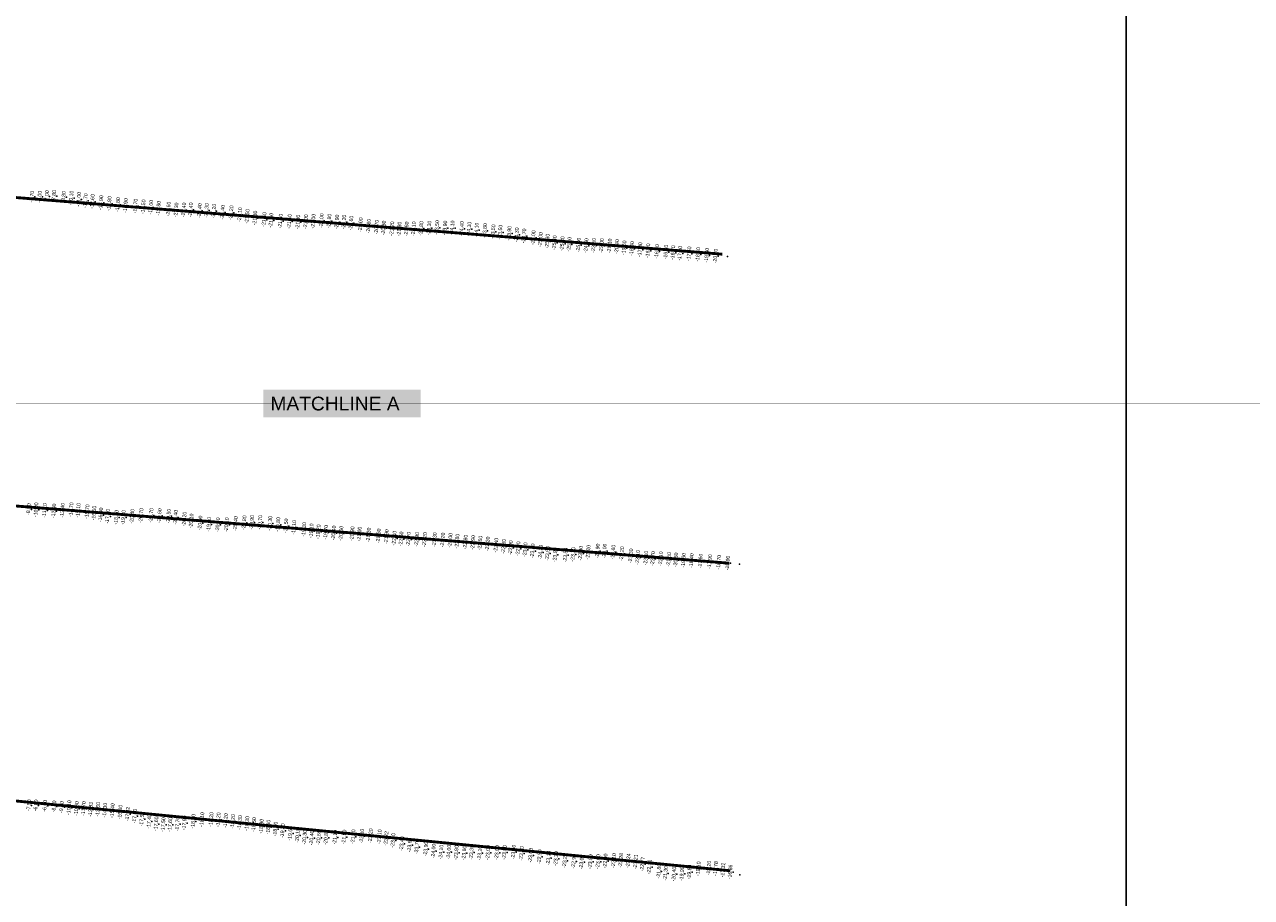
# Model space of a CAD drawing. Header units: feet. Extents: x 850675 to 1077306, y 463961 to 606658.
# Tile 76 of 77: x 946158 to 950437, y 591950 to 594996. Entities that reach past the tile are written whole.
import ezdxf
from ezdxf.enums import TextEntityAlignment as Align

# ---------------------------------------------------------------- set-up
doc = ezdxf.new("R2010")
doc.units = ezdxf.units.FT
doc.header["$MEASUREMENT"] = 0
doc.header["$XCLIPFRAME"] = 0
doc.header["$PDSIZE"] = 100
doc.linetypes.add('DASHED', pattern=[0.75, 0.5, -0.25])
for name, color, linetype in [('ELEV8', 7, 'Continuous'), ('MATCHLINE', 7, 'DASHED'), ('Plan', 150, 'Continuous'), ('POINTS8', 7, 'Continuous')]:
    doc.layers.add(name, color=color, linetype=linetype)
doc.layers.add('MrSID', color=251, linetype='Continuous', transparency=0.2)
doc.styles.add('MM-STANDARD', font='txt', dxfattribs={"height": 1})
doc.styles.get("Standard").update_dxf_attribs({"font": 'simplex.shx'})
picture_1 = doc.add_image_def('image7.sid', size_in_pixel=(6310, 6971))
picture_2 = doc.add_image_def('image11.jpg', size_in_pixel=(1570, 944))

msp = doc.modelspace()

# ---------------------------------------------------------------- linework, layer by layer
at = {"layer": 'MATCHLINE', "color": 1, "const_width": 1, "flags": 128}
msp.add_lwpolyline([(963828.314, 593674.117), (899094.3378, 593674.117)], dxfattribs=at)
at = {"layer": 'Plan', "const_width": 10}
for points in [[(945582.99, 594436.43), (948591.7364, 594195.0174)], [(945615.86, 593357.48), (948616.1979, 593116.7421)], [(945617.28, 592336.99), (948619.3663, 592043.5849)]]:
    msp.add_lwpolyline(points, dxfattribs=at)
at = {"layer": 'POINTS8', "color": 250, "linetype": 'Continuous', "lineweight": 0, "transparency": 33554687}
for p in [(946158.59, 594392.77, -8.7), (946193.37, 594394.94, -7.7), (946220, 594394.76, -7), (946245.18, 594396.77, -7), (946270.34, 594397.68, -7.8), (946303.75, 594394.16, -8.8), (946330.42, 594390.45, -10.1), (946356.23, 594386.06, -11), (946379.76, 594381.22, -11.7), (946403.89, 594378.21, -12.6), (946434.19, 594374.34, -13.9), (946463.1, 594371.23, -14.9), (946492.98, 594367.38, -15.8), (946519.87, 594364.15, -16.9), (946554.01, 594362.26, -17.7), (946581.69, 594359.67, -18.5), (946608.1, 594358.29, -19), (946634.44, 594354.72, -19.8), (946669.11, 594351.92, -20.6), (946696.4, 594348.94, -21.3), (946722.78, 594349.07, -21.4), (946746.86, 594349.25, -21.4), (946777.81, 594346.43, -21.4), (946802.17, 594346.97, -21.3), (946827.78, 594344.66, -21.2), (946857.98, 594340.7, -21.4), (946888.28, 594338.97, -21.2), (946918.4, 594332.38, -21.1), (946944.22, 594326.33, -21.5), (946971.21, 594320.76, -21.8), (947003.23, 594315.44, -21.6), (947027.2, 594312.95, -21.4), (947059.81, 594309.72, -21.6), (947091.13, 594308.83, -21.6), (947121.15, 594306.71, -21.3), (947148.24, 594307.77, -21), (947174.7, 594309.51, -21), (947203.13, 594311.43, -21), (947230.01, 594310.07, -20.8), (947257.08, 594306.82, -20.9), (947281.6, 594306.72, -21.2), (947306.33, 594302.84, -21.6), (947339.47, 594297, -21), (947367.57, 594292.36, -20.8), (947395.49, 594288.85, -20.7), (947419.98, 594285.89, -20.8), (947449.15, 594283.32, -21.2), (947474.59, 594282.29, -21.8), (947499.58, 594282.58, -21.8), (947524.41, 594283.02, -22.1), (947550.92, 594284.14, -22.8), (947578.7, 594285.76, -23.3), (947606.01, 594287.42, -23.5), (947634, 594285.92, -23.9), (947659.38, 594286.18, -24.1), (947692.11, 594283.94, -24.4), (947718.06, 594281.79, -24.3), (947743.94, 594278.86, -24.1), (947773.13, 594276.79, -23.8), (947801.95, 594272.82, -23.5), (947826.7, 594271.16, -23.5), (947858.19, 594267.16, -23.9), (947884.05, 594262.02, -24.3), (947909.64, 594258.34, -24.7), (947942.07, 594252.02, -25), (947966.91, 594245.5, -25), (947991.07, 594239.89, -25.3), (948015.66, 594234.59, -25.4), (948043.15, 594231.13, -25.3), (948067.18, 594229.12, -25.1), (948099.8, 594226.45, -25), (948126.48, 594224.42, -24.5), (948152.86, 594224.94, -23.5), (948180.25, 594224.18, -22), (948208.14, 594223.24, -21.1), (948233.66, 594221.02, -20.4), (948258.97, 594216.58, -19.6), (948285.92, 594214.02, -18.4), (948314.25, 594210.3, -17.8), (948342.09, 594206.39, -16.9), (948373.02, 594203.84, -16.5), (948404.59, 594201.91, -16.3), (948429.29, 594199.69, -16.7), (948453.61, 594197.54, -17.2), (948485.4, 594195.74, -17.6), (948516.42, 594193.39, -18.5), (948547.17, 594190.69, -19.3), (948577.35, 594187.98, -20.2), (948609.31, 594187.16, -20.6), (946181.69, 593304.63, -8.9), (946207.5, 593302.56, -10), (946237.31, 593300.12, -11.1), (946269.63, 593298.59, -12.3), (946299.74, 593300.61, -13.4), (946330.28, 593302.73, -14.7), (946354.71, 593300.53, -15.1), (946385.9, 593295.77, -15.7), (946409.8, 593291.08, -16.5), (946433.35, 593284.69, -16.9), (946457.23, 593279.73, -17.6), (946487.52, 593276.58, -18.6), (946511.98, 593276.08, -19.4), (946542.82, 593279.65, -20.4), (946573.95, 593282.6, -20.7), (946609.22, 593282.93, -20.7), (946637.89, 593282.11, -20.6), (946669.92, 593280.44, -20.5), (946693.87, 593276.56, -20.4), (946724.64, 593270.08, -20.2), (946749, 593263.69, -20.1), (946780, 593256.5, -20), (946903.2, 593254.49, -20.4), (946933.47, 593257.37, -20.8), (946960.41, 593258.5, -20.9), (946988.63, 593258.44, -20.7), (947023.76, 593255.34, -20.3), (946810.45, 593251.39, -19.9), (946841.53, 593250.11, -20), (946872.3, 593250.49, -20.1), (947051.53, 593251.14, -19.8), (947079.14, 593246.37, -19.5), (947106.96, 593240.86, -19.1), (947141.97, 593233.89, -19.3), (947167.66, 593229, -19.1), (947192.24, 593225.64, -19.2), (947218.45, 593224.28, -19.7), (947245.66, 593221.94, -20.4), (947271.55, 593220.6, -20.6), (947310.43, 593219.06, -20.9), (947335.28, 593217.91, -21), (947367.52, 593214.64, -21.2), (947402.04, 593211.38, -21.6), (947429.79, 593208.84, -21.9), (947457.11, 593203.41, -22.4), (947480.99, 593201, -22.6), (947507.14, 593199.99, -22.7), (947535.7, 593199.27, -22.9), (947563.26, 593198.74, -23.2), (947597.58, 593198.22, -23.3), (947626.08, 593197.24, -23.2), (947652.27, 593196.04, -23), (947676.61, 593192.95, -22.8), (947705.14, 593189.81, -22.8), (947731.59, 593188.15, -22.9), (947756.68, 593186.3, -22.5), (947782.64, 593183.36, -22.2), (947812.1, 593179.03, -22.4), (947838.73, 593174.58, -22.8), (947862.96, 593170.16, -22.9), (947889.03, 593166.57, -22.9), (947913.65, 593163.16, -23.2), (947939.63, 593159.23, -23.8), (947967.25, 593154.67, -24.2), (947991.58, 593150.1, -23.9), (948018.51, 593145.38, -23.8), (948054.06, 593144.28, -23.5), (948080.71, 593146.9, -23.3), (948107.05, 593150.94, -23.3), (948133.65, 593154.42, -23.2), (948166.15, 593158.79, -23.9), (948190.41, 593158.78, -24), (948220.59, 593154.77, -23.6), (948250.9, 593149.3, -23.2), (948282.02, 593141.81, -23.3), (948306.33, 593136.3, -23.1), (948334.93, 593133.92, -23.1), (948359.15, 593132.19, -22.7), (948386.64, 593131.56, -22.1), (948414.76, 593129.32, -21.5), (948439.39, 593127.71, -20.8), (948466.1, 593126.24, -19.5), (948493.89, 593125.14, -18.4), (948525.16, 593123.78, -17.6), (948557.7, 593121.5, -17.9), (948589.3, 593119.63, -18.7), (948620, 593116.82, -18.9), (948651.48, 593113.22, -18.6), (946182.47, 592271.57, -7.5), (946206.84, 592270.92, -6.8), (946238.5, 592269.64, -6.9), (946270.63, 592267.41, -8.2), (946296.62, 592264.99, -9.2), (946322.67, 592263.25, -10.1), (946348.71, 592260.02, -10.9), (946373.28, 592259.83, -11.7), (946398.0983, 592257.3972, -12.8334), (946423.34, 592257.07, -13.6), (946447.63, 592254.35, -14.3), (946473.66, 592252.88, -15.4), (946500.99, 592247.74, -16.6), (946526.6024, 592241.0316, -17.3152), (946551.76, 592233.65, -17.6), (946576.76, 592223.04, -17.5), (946601.88, 592214.88, -17.4), (946626.55, 592206.66, -17.6), (946651.21, 592204, -17.5), (946675.33, 592204.32, -17.6), (946700.79, 592205.96, -17.7), (946724.77, 592209.99, -17.9), (946755.75, 592215.6, -18), (946786.48, 592221.6, -18.1), (946818.54, 592221.78, -18.2), (946843.3802, 592220.9511, -18.2001), (946868.85, 592218.06, -18.2), (946893.81, 592215.03, -18.2), (946918.24, 592211.26, -18.3), (946943.53, 592207.8, -18.3), (946967.43, 592203.98, -18.5), (946993.38, 592198.29, -18.8), (947017.51, 592195.25, -18.9), (947042.35, 592188.61, -18.9), (947067.65, 592182.77, -19.3), (947094.22, 592173.53, -19.6), (947119.62, 592166.04, -20.1), (947144.37, 592159.74, -20.3), (947168.99, 592157.38, -20.4), (947193.77, 592158.36, -20.6), (947218.95, 592158.94, -20.8), (947250.25, 592160.14, -21.1), (947282.09, 592160.89, -21.5), (947313.45, 592161.68, -21.8), (947343.79, 592163.73, -22.5), (947374.37, 592165, -23.2), (947405.2, 592161.8, -23.1), (947428.7725, 592155.5901, -23.2202), (947452.76, 592148.84, -23.4), (947483.5, 592137.52, -23.4), (947510.7044, 592132.9122, -23.6297), (947535.8863, 592126.4149, -23.7551), (947567.23, 592118.69, -23.9), (947593.85, 592111.72, -24), (947620.34, 592108.01, -24.1), (947647.32, 592107.87, -24), (947673.51, 592106.6, -23.9), (947701.02, 592104.91, -23.6), (947726.54, 592106.74, -23.3), (947755.17, 592104.59, -23.1), (947784.09, 592106.57, -23), (947815.09, 592106.35, -23), (947841.15, 592107.3, -23.5), (947872.98, 592108.34, -23.5), (947900.69, 592103.32, -23.3), (947932.81, 592097.02, -23), (947963.75, 592091.98, -22.9), (947995.09, 592087.27, -23.1), (948021.16, 592085.33, -23.3), (948051.91, 592078.4, -23.2), (948083.18, 592075.87, -22.9), (948110.54, 592073.4, -23), (948141.07, 592074.83, -23), (948167.91, 592075, -23), (948193.24, 592077.41, -22.9), (948222.71, 592078.53, -23.1), (948247.2958, 592079.5115, -23.2783), (948273.277, 592078.0313, -23.2436), (948299.0286, 592074.0997, -23.2102), (948322.5807, 592066.183, -22.7726), (948346.7432, 592056.4554, -22.1058), (948379.98, 592041.49, -21.8), (948403.35, 592034.01, -21.3), (948432.81, 592031.33, -20.4), (948460.54, 592032.52, -19.9), (948486.3, 592038.68, -19.8), (948517.76, 592049.73, -19.1), (948554.2, 592052.44, -18.2), (948578.356, 592050.669, -17.7776), (948603.8034, 592045.4984, -17.3206), (948628.9895, 592038.8455, -16.8627), (948652.71, 592029.79, -16.6)]:
    msp.add_point(p, dxfattribs=at)

# ---------------------------------------------------------------- texts
at = {"layer": 'ELEV8', "color": 18, "true_color": 0x000000, "transparency": 33554687, "style": 'MM-STANDARD'}
for s, p in [('-7.70', (946193.37, 594394.94, -7.7)), ('-7.00', (946220, 594394.76, -7)), ('-7.00', (946245.18, 594396.77, -7)), ('-7.80', (946270.34, 594397.68, -7.8)), ('-8.80', (946303.75, 594394.16, -8.8)), ('-10.10', (946330.42, 594390.45, -10.1)), ('-11.00', (946356.23, 594386.06, -11)), ('-11.70', (946379.76, 594381.22, -11.7)), ('-12.60', (946403.89, 594378.21, -12.6)), ('-13.90', (946434.19, 594374.34, -13.9)), ('-14.90', (946463.1, 594371.23, -14.9)), ('-15.80', (946492.98, 594367.38, -15.8)), ('-16.90', (946519.87, 594364.15, -16.9)), ('-17.70', (946554.01, 594362.26, -17.7)), ('-18.50', (946581.69, 594359.67, -18.5)), ('-19.00', (946608.1, 594358.29, -19)), ('-19.80', (946634.44, 594354.72, -19.8)), ('-20.60', (946669.11, 594351.92, -20.6)), ('-21.30', (946696.4, 594348.94, -21.3)), ('-21.40', (946722.78, 594349.07, -21.4)), ('-21.40', (946746.86, 594349.25, -21.4)), ('-21.40', (946777.81, 594346.43, -21.4)), ('-21.30', (946802.17, 594346.97, -21.3)), ('-21.20', (946827.78, 594344.66, -21.2)), ('-21.40', (946857.98, 594340.7, -21.4)), ('-21.20', (946888.28, 594338.97, -21.2)), ('-21.10', (946918.4, 594332.38, -21.1)), ('-21.50', (946944.22, 594326.33, -21.5)), ('-21.80', (946971.21, 594320.76, -21.8)), ('-21.60', (947003.23, 594315.44, -21.6)), ('-21.40', (947027.2, 594312.95, -21.4)), ('-21.60', (947059.81, 594309.72, -21.6)), ('-21.60', (947091.13, 594308.83, -21.6)), ('-21.30', (947121.15, 594306.71, -21.3)), ('-21.00', (947148.24, 594307.77, -21)), ('-21.00', (947174.7, 594309.51, -21)), ('-21.00', (947203.13, 594311.43, -21)), ('-20.80', (947230.01, 594310.07, -20.8)), ('-20.90', (947257.08, 594306.82, -20.9)), ('-21.20', (947281.6, 594306.72, -21.2)), ('-21.60', (947306.33, 594302.84, -21.6)), ('-21.00', (947339.47, 594297, -21)), ('-20.80', (947367.57, 594292.36, -20.8)), ('-20.70', (947395.49, 594288.85, -20.7)), ('-20.80', (947419.98, 594285.89, -20.8)), ('-21.20', (947449.15, 594283.32, -21.2)), ('-21.80', (947474.59, 594282.29, -21.8)), ('-21.80', (947499.58, 594282.58, -21.8)), ('-22.10', (947524.41, 594283.02, -22.1)), ('-22.80', (947550.92, 594284.14, -22.8)), ('-23.30', (947578.7, 594285.76, -23.3)), ('-23.50', (947606.01, 594287.42, -23.5)), ('-23.90', (947634, 594285.92, -23.9)), ('-24.10', (947659.38, 594286.18, -24.1)), ('-24.40', (947692.11, 594283.94, -24.4)), ('-24.30', (947718.06, 594281.79, -24.3)), ('-24.10', (947743.94, 594278.86, -24.1)), ('-23.80', (947773.13, 594276.79, -23.8)), ('-23.50', (947801.95, 594272.82, -23.5)), ('-23.50', (947826.7, 594271.16, -23.5)), ('-23.90', (947858.19, 594267.16, -23.9)), ('-24.30', (947884.05, 594262.02, -24.3)), ('-24.70', (947909.64, 594258.34, -24.7)), ('-25.00', (947942.07, 594252.02, -25)), ('-25.00', (947966.91, 594245.5, -25)), ('-25.30', (947991.07, 594239.89, -25.3)), ('-25.40', (948015.66, 594234.59, -25.4)), ('-25.30', (948043.15, 594231.13, -25.3)), ('-25.10', (948067.18, 594229.12, -25.1)), ('-25.00', (948099.8, 594226.45, -25)), ('-24.50', (948126.48, 594224.42, -24.5)), ('-23.50', (948152.86, 594224.94, -23.5)), ('-22.00', (948180.25, 594224.18, -22)), ('-21.10', (948208.14, 594223.24, -21.1)), ('-20.40', (948233.66, 594221.02, -20.4)), ('-19.60', (948258.97, 594216.58, -19.6)), ('-18.40', (948285.92, 594214.02, -18.4)), ('-17.80', (948314.25, 594210.3, -17.8)), ('-16.90', (948342.09, 594206.39, -16.9)), ('-16.50', (948373.02, 594203.84, -16.5)), ('-16.30', (948404.59, 594201.91, -16.3)), ('-16.70', (948429.29, 594199.69, -16.7)), ('-17.20', (948453.61, 594197.54, -17.2)), ('-17.60', (948485.4, 594195.74, -17.6)), ('-18.50', (948516.42, 594193.39, -18.5)), ('-19.30', (948547.17, 594190.69, -19.3)), ('-20.20', (948577.35, 594187.98, -20.2)), ('-8.90', (946181.69, 593304.63, -8.9)), ('-10.00', (946207.5, 593302.56, -10)), ('-11.10', (946237.31, 593300.12, -11.1)), ('-12.30', (946269.63, 593298.59, -12.3)), ('-13.40', (946299.74, 593300.61, -13.4)), ('-14.70', (946330.28, 593302.73, -14.7)), ('-15.10', (946354.71, 593300.53, -15.1)), ('-15.70', (946385.9, 593295.77, -15.7)), ('-16.50', (946409.8, 593291.08, -16.5)), ('-16.90', (946433.35, 593284.69, -16.9)), ('-17.60', (946457.23, 593279.73, -17.6)), ('-18.60', (946487.52, 593276.58, -18.6)), ('-19.40', (946511.98, 593276.08, -19.4)), ('-20.40', (946542.82, 593279.65, -20.4)), ('-20.70', (946573.95, 593282.6, -20.7)), ('-20.70', (946609.22, 593282.93, -20.7)), ('-20.60', (946637.89, 593282.11, -20.6)), ('-20.50', (946669.92, 593280.44, -20.5)), ('-20.40', (946693.87, 593276.56, -20.4)), ('-20.20', (946724.64, 593270.08, -20.2)), ('-20.10', (946749, 593263.69, -20.1)), ('-20.00', (946780, 593256.5, -20)), ('-19.90', (946810.45, 593251.39, -19.9)), ('-20.00', (946841.53, 593250.11, -20)), ('-20.10', (946872.3, 593250.49, -20.1)), ('-20.40', (946903.2, 593254.49, -20.4)), ('-20.80', (946933.47, 593257.37, -20.8)), ('-20.90', (946960.41, 593258.5, -20.9)), ('-20.70', (946988.63, 593258.44, -20.7)), ('-20.30', (947023.76, 593255.34, -20.3)), ('-19.80', (947051.53, 593251.14, -19.8)), ('-19.50', (947079.14, 593246.37, -19.5)), ('-19.10', (947106.96, 593240.86, -19.1)), ('-19.30', (947141.97, 593233.89, -19.3)), ('-19.10', (947167.66, 593229, -19.1)), ('-19.20', (947192.24, 593225.64, -19.2)), ('-19.70', (947218.45, 593224.28, -19.7)), ('-20.40', (947245.66, 593221.94, -20.4)), ('-20.60', (947271.55, 593220.6, -20.6)), ('-20.90', (947310.43, 593219.06, -20.9)), ('-21.00', (947335.28, 593217.91, -21)), ('-21.20', (947367.52, 593214.64, -21.2)), ('-21.60', (947402.04, 593211.38, -21.6)), ('-21.90', (947429.79, 593208.84, -21.9)), ('-22.40', (947457.11, 593203.41, -22.4)), ('-22.60', (947480.99, 593201, -22.6)), ('-22.70', (947507.14, 593199.99, -22.7)), ('-22.90', (947535.7, 593199.27, -22.9)), ('-23.20', (947563.26, 593198.74, -23.2)), ('-23.30', (947597.58, 593198.22, -23.3)), ('-23.20', (947626.08, 593197.24, -23.2)), ('-23.00', (947652.27, 593196.04, -23)), ('-22.80', (947676.61, 593192.95, -22.8)), ('-22.80', (947705.14, 593189.81, -22.8)), ('-22.90', (947731.59, 593188.15, -22.9)), ('-22.50', (947756.68, 593186.3, -22.5)), ('-22.20', (947782.64, 593183.36, -22.2)), ('-22.40', (947812.1, 593179.03, -22.4)), ('-22.80', (947838.73, 593174.58, -22.8)), ('-22.90', (947862.96, 593170.16, -22.9)), ('-22.90', (947889.03, 593166.57, -22.9)), ('-23.20', (947913.65, 593163.16, -23.2)), ('-23.80', (947939.63, 593159.23, -23.8)), ('-24.20', (947967.25, 593154.67, -24.2)), ('-23.90', (947991.58, 593150.1, -23.9)), ('-23.80', (948018.51, 593145.38, -23.8)), ('-23.50', (948054.06, 593144.28, -23.5)), ('-23.30', (948080.71, 593146.9, -23.3)), ('-23.30', (948107.05, 593150.94, -23.3)), ('-23.20', (948133.65, 593154.42, -23.2)), ('-23.90', (948166.15, 593158.79, -23.9)), ('-24.00', (948190.41, 593158.78, -24)), ('-23.60', (948220.59, 593154.77, -23.6)), ('-23.20', (948250.9, 593149.3, -23.2)), ('-23.30', (948282.02, 593141.81, -23.3)), ('-23.10', (948306.33, 593136.3, -23.1)), ('-23.10', (948334.93, 593133.92, -23.1)), ('-22.70', (948359.15, 593132.19, -22.7)), ('-22.10', (948386.64, 593131.56, -22.1)), ('-21.50', (948414.76, 593129.32, -21.5)), ('-20.80', (948439.39, 593127.71, -20.8)), ('-19.50', (948466.1, 593126.24, -19.5)), ('-18.40', (948493.89, 593125.14, -18.4)), ('-17.60', (948525.16, 593123.78, -17.6)), ('-17.90', (948557.7, 593121.5, -17.9)), ('-18.70', (948589.3, 593119.63, -18.7)), ('-18.90', (948620, 593116.82, -18.9)), ('-7.50', (946182.47, 592271.57, -7.5)), ('-6.80', (946206.84, 592270.92, -6.8)), ('-6.90', (946238.5, 592269.64, -6.9)), ('-8.20', (946270.63, 592267.41, -8.2)), ('-9.20', (946296.62, 592264.99, -9.2)), ('-10.10', (946322.67, 592263.25, -10.1)), ('-10.90', (946348.71, 592260.02, -10.9)), ('-11.70', (946373.28, 592259.83, -11.7)), ('-12.83', (946398.0983, 592257.3972, -12.8334)), ('-13.60', (946423.34, 592257.07, -13.6)), ('-14.30', (946447.63, 592254.35, -14.3)), ('-15.40', (946473.66, 592252.88, -15.4)), ('-16.60', (946500.99, 592247.74, -16.6)), ('-17.32', (946526.6024, 592241.0316, -17.3152)), ('-17.60', (946551.76, 592233.65, -17.6)), ('-17.50', (946576.76, 592223.04, -17.5)), ('-17.40', (946601.88, 592214.88, -17.4)), ('-17.60', (946626.55, 592206.66, -17.6)), ('-17.50', (946651.21, 592204, -17.5)), ('-17.60', (946675.33, 592204.32, -17.6)), ('-17.70', (946700.79, 592205.96, -17.7)), ('-17.90', (946724.77, 592209.99, -17.9)), ('-18.00', (946755.75, 592215.6, -18)), ('-18.10', (946786.48, 592221.6, -18.1)), ('-18.20', (946818.54, 592221.78, -18.2)), ('-18.20', (946843.3802, 592220.9511, -18.2001)), ('-18.20', (946868.85, 592218.06, -18.2)), ('-18.20', (946893.81, 592215.03, -18.2)), ('-18.30', (946918.24, 592211.26, -18.3)), ('-18.30', (946943.53, 592207.8, -18.3)), ('-18.50', (946967.43, 592203.98, -18.5)), ('-18.80', (946993.38, 592198.29, -18.8)), ('-18.90', (947017.51, 592195.25, -18.9)), ('-18.90', (947042.35, 592188.61, -18.9)), ('-19.30', (947067.65, 592182.77, -19.3)), ('-19.60', (947094.22, 592173.53, -19.6)), ('-20.10', (947119.62, 592166.04, -20.1)), ('-20.30', (947144.37, 592159.74, -20.3)), ('-20.80', (947218.95, 592158.94, -20.8)), ('-21.10', (947250.25, 592160.14, -21.1)), ('-21.50', (947282.09, 592160.89, -21.5)), ('-21.80', (947313.45, 592161.68, -21.8)), ('-22.50', (947343.79, 592163.73, -22.5)), ('-23.20', (947374.37, 592165, -23.2)), ('-23.10', (947405.2, 592161.8, -23.1)), ('-20.40', (947168.99, 592157.38, -20.4)), ('-20.60', (947193.77, 592158.36, -20.6)), ('-23.22', (947428.7725, 592155.5901, -23.2202)), ('-23.40', (947452.76, 592148.84, -23.4)), ('-23.40', (947483.5, 592137.52, -23.4)), ('-23.63', (947510.7044, 592132.9122, -23.6297)), ('-23.76', (947535.8863, 592126.4149, -23.7551)), ('-23.90', (947567.23, 592118.69, -23.9)), ('-24.00', (947593.85, 592111.72, -24)), ('-24.10', (947620.34, 592108.01, -24.1)), ('-24.00', (947647.32, 592107.87, -24)), ('-23.90', (947673.51, 592106.6, -23.9)), ('-23.60', (947701.02, 592104.91, -23.6)), ('-23.30', (947726.54, 592106.74, -23.3)), ('-23.10', (947755.17, 592104.59, -23.1)), ('-23.00', (947784.09, 592106.57, -23)), ('-23.00', (947815.09, 592106.35, -23)), ('-23.50', (947841.15, 592107.3, -23.5)), ('-23.50', (947872.98, 592108.34, -23.5)), ('-23.30', (947900.69, 592103.32, -23.3)), ('-23.00', (947932.81, 592097.02, -23)), ('-22.90', (947963.75, 592091.98, -22.9)), ('-23.10', (947995.09, 592087.27, -23.1)), ('-23.30', (948021.16, 592085.33, -23.3)), ('-23.20', (948051.91, 592078.4, -23.2)), ('-22.90', (948083.18, 592075.87, -22.9)), ('-23.00', (948110.54, 592073.4, -23)), ('-23.00', (948141.07, 592074.83, -23)), ('-23.00', (948167.91, 592075, -23)), ('-22.90', (948193.24, 592077.41, -22.9)), ('-23.10', (948222.71, 592078.53, -23.1)), ('-23.28', (948247.2958, 592079.5115, -23.2783)), ('-23.24', (948273.277, 592078.0313, -23.2436)), ('-23.21', (948299.0286, 592074.0997, -23.2102)), ('-22.77', (948322.5807, 592066.183, -22.7726)), ('-22.11', (948346.7432, 592056.4554, -22.1058)), ('-21.80', (948379.98, 592041.49, -21.8)), ('-21.30', (948403.35, 592034.01, -21.3)), ('-20.40', (948432.81, 592031.33, -20.4)), ('-19.90', (948460.54, 592032.52, -19.9)), ('-19.80', (948486.3, 592038.68, -19.8)), ('-19.10', (948517.76, 592049.73, -19.1)), ('-18.20', (948554.2, 592052.44, -18.2)), ('-17.78', (948578.356, 592050.669, -17.7776)), ('-17.32', (948603.8034, 592045.4984, -17.3206)), ('-16.86', (948628.9895, 592038.8455, -16.8627))]:
    msp.add_text(s, height=13, rotation=85, dxfattribs=at).set_placement(p, align=Align.BOTTOM_CENTER)
at = {"layer": 'MATCHLINE', "color": 1, "insert": (947015.2463, 593697.8651), "char_height": 48, "attachment_point": 1, "bg_fill": 1, "box_fill_scale": 1.5, "bg_fill_color": 255, "bg_fill_transparency": 0}
msp.add_mtext_dynamic_manual_height_columns('{\\fArial|b0|i0|c0|p34;MATCHLINE A}', width=500.499458, gutter_width=1521.1859, heights=[0], dxfattribs=at)

# ---------------------------------------------------------------- pictures from other files: only their frames are drawn
at = {"layer": 'MrSID'}
image = msp.add_image(picture_1, insert=(943561.8596, 583929.9536), size_in_units=(20702.0997, 22870.7349), dxfattribs=at)
image.set_boundary_path([(49.1084, 243.54986), (1961.845194, 6970.5)])
image = msp.add_image(picture_2, insert=(851552.7296, 463961.3689), size_in_units=(225757.9943, 135742.3864), rotation=0.370518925, dxfattribs=at)
image.dxf.flags = 7

doc.saveas('drawing.dxf')
